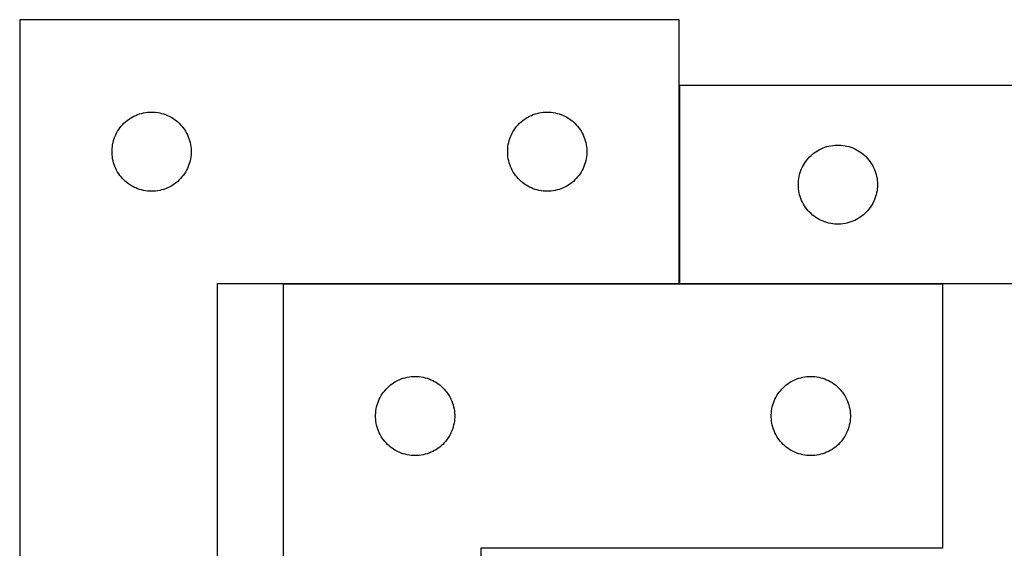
# Model space of a CAD drawing. Header units: millimetres. Extents: x 7 to 1493, y 7 to 2993.
# Tile 8 of 13: x 7 to 380, y 2792 to 2992. Entities that reach past the tile are written whole.
import ezdxf

# ---------------------------------------------------------------- set-up
doc = ezdxf.new("R2010")
doc.units = ezdxf.units.MM
doc.layers.add('COMMON', color=5, linetype='CONTINUOUS', true_color=0x0000ff)
doc.layers.add('CUT', color=7, linetype='CONTINUOUS', true_color=0x000000)

msp = doc.modelspace()

# ---------------------------------------------------------------- linework, layer by layer
at = {"layer": 'COMMON'}
for p, q in [((256.892164, 2967.150984), (256.892164, 2892.150984)), ((106.711902, 2892.050983), (256.792164, 2892.050983)), ((256.992165, 2892.050983), (356.711902, 2892.050983))]:
    msp.add_line(p, q, dxfattribs=at)
at = {"layer": 'CUT'}
for p, q in [((6.792164, 2992.150984), (6.792164, 2692.150984)), ((256.792164, 2992.150984), (6.792164, 2992.150984)), ((256.792164, 2892.150984), (256.792164, 2992.150984)), ((556.992165, 2967.150984), (256.992165, 2967.150984)), ((256.992165, 2967.150984), (256.992165, 2892.150984)), ((51.500883, 2956.186736), (52.230442, 2956.440514)), ((52.230442, 2956.440514), (52.972097, 2956.6564)), ((52.972097, 2956.6564), (53.723883, 2956.833819)), ((53.723883, 2956.833819), (54.483805, 2956.972302)), ((54.483805, 2956.972302), (55.249849, 2957.071482)), ((55.249849, 2957.071482), (56.019983, 2957.131095)), ((56.019983, 2957.131095), (56.792164, 2957.150984)), ((56.792164, 2957.150984), (57.564345, 2957.131095)), ((57.564345, 2957.131095), (58.334479, 2957.071482)), ((58.334479, 2957.071482), (59.100523, 2956.972302)), ((59.100523, 2956.972302), (59.860445, 2956.833819)), ((59.860445, 2956.833819), (60.612231, 2956.6564)), ((60.612231, 2956.6564), (61.353887, 2956.440514)), ((61.353887, 2956.440514), (62.083445, 2956.186736)), ((201.500883, 2956.186736), (202.230442, 2956.440514)), ((202.230442, 2956.440514), (202.972097, 2956.6564)), ((202.972097, 2956.6564), (203.723883, 2956.833819)), ((203.723883, 2956.833819), (204.483805, 2956.972302)), ((204.483805, 2956.972302), (205.249849, 2957.071482)), ((205.249849, 2957.071482), (206.019983, 2957.131095)), ((206.019983, 2957.131095), (206.792164, 2957.150984)), ((206.792164, 2957.150984), (207.564345, 2957.131095)), ((207.564345, 2957.131095), (208.334479, 2957.071482)), ((208.334479, 2957.071482), (209.100523, 2956.972302)), ((209.100523, 2956.972302), (209.860445, 2956.833819)), ((209.860445, 2956.833819), (210.612231, 2956.6564)), ((210.612231, 2956.6564), (211.353887, 2956.440514)), ((211.353887, 2956.440514), (212.083445, 2956.186736)), ((45.783884, 2952.340084), (46.323002, 2952.893267)), ((46.323002, 2952.893267), (46.889882, 2953.417963)), ((46.889882, 2953.417963), (47.483022, 2953.912781)), ((47.483022, 2953.912781), (48.100848, 2954.376409)), ((48.100848, 2954.376409), (48.741721, 2954.807617)), ((48.741721, 2954.807617), (49.403943, 2955.205262)), ((49.403943, 2955.205262), (50.085757, 2955.56829)), ((50.085757, 2955.56829), (50.785355, 2955.895737)), ((50.785355, 2955.895737), (51.500883, 2956.186736)), ((62.083445, 2956.186736), (62.798973, 2955.895737)), ((62.798973, 2955.895737), (63.498571, 2955.56829)), ((63.498571, 2955.56829), (64.180385, 2955.205262)), ((64.180385, 2955.205262), (64.842607, 2954.807617)), ((64.842607, 2954.807617), (65.48348, 2954.376409)), ((65.48348, 2954.376409), (66.101306, 2953.912781)), ((66.101306, 2953.912781), (66.694446, 2953.417963)), ((66.694446, 2953.417963), (67.261326, 2952.893267)), ((67.261326, 2952.893267), (67.800445, 2952.340084)), ((195.783884, 2952.340084), (196.323002, 2952.893267)), ((196.323002, 2952.893267), (196.889882, 2953.417963)), ((196.889882, 2953.417963), (197.483022, 2953.912781)), ((197.483022, 2953.912781), (198.100848, 2954.376409)), ((198.100848, 2954.376409), (198.741721, 2954.807617)), ((198.741721, 2954.807617), (199.403943, 2955.205262)), ((199.403943, 2955.205262), (200.085757, 2955.56829)), ((200.085757, 2955.56829), (200.785355, 2955.895737)), ((200.785355, 2955.895737), (201.500883, 2956.186736)), ((212.083445, 2956.186736), (212.798973, 2955.895737)), ((212.798973, 2955.895737), (213.498571, 2955.56829)), ((213.498571, 2955.56829), (214.180385, 2955.205262)), ((214.180385, 2955.205262), (214.842607, 2954.807617)), ((214.842607, 2954.807617), (215.48348, 2954.376409)), ((215.48348, 2954.376409), (216.101306, 2953.912781)), ((216.101306, 2953.912781), (216.694446, 2953.417963)), ((216.694446, 2953.417963), (217.261326, 2952.893267)), ((217.261326, 2952.893267), (217.800445, 2952.340084)), ((43.20663, 2948.5097), (43.551982, 2949.200635)), ((43.551982, 2949.200635), (43.932445, 2949.872876)), ((43.932445, 2949.872876), (44.347009, 2950.52464)), ((44.347009, 2950.52464), (44.794575, 2951.154198)), ((44.794575, 2951.154198), (45.273957, 2951.759881)), ((45.273957, 2951.759881), (45.783884, 2952.340084)), ((67.800445, 2952.340084), (68.310371, 2951.759881)), ((68.310371, 2951.759881), (68.789753, 2951.154198)), ((68.789753, 2951.154198), (69.237319, 2950.52464)), ((69.237319, 2950.52464), (69.651883, 2949.872876)), ((69.651883, 2949.872876), (70.032346, 2949.200635)), ((70.032346, 2949.200635), (70.377698, 2948.5097)), ((193.20663, 2948.5097), (193.551982, 2949.200635)), ((193.551982, 2949.200635), (193.932445, 2949.872876)), ((193.932445, 2949.872876), (194.347009, 2950.52464)), ((194.347009, 2950.52464), (194.794575, 2951.154198)), ((194.794575, 2951.154198), (195.273957, 2951.759881)), ((195.273957, 2951.759881), (195.783884, 2952.340084)), ((217.800445, 2952.340084), (218.310371, 2951.759881)), ((218.310371, 2951.759881), (218.789753, 2951.154198)), ((218.789753, 2951.154198), (219.237319, 2950.52464)), ((219.237319, 2950.52464), (219.651883, 2949.872876)), ((219.651883, 2949.872876), (220.032346, 2949.200635)), ((220.032346, 2949.200635), (220.377698, 2948.5097)), ((42.035195, 2944.840195), (42.193198, 2945.5963)), ((42.193198, 2945.5963), (42.389916, 2946.343268)), ((42.389916, 2946.343268), (42.624826, 2947.079119)), ((42.624826, 2947.079119), (42.897304, 2947.801902)), ((42.897304, 2947.801902), (43.20663, 2948.5097)), ((70.377698, 2948.5097), (70.687024, 2947.801902)), ((70.687024, 2947.801902), (70.959502, 2947.079119)), ((70.959502, 2947.079119), (71.194412, 2946.343268)), ((71.194412, 2946.343268), (71.39113, 2945.5963)), ((71.39113, 2945.5963), (71.549133, 2944.840195)), ((192.035195, 2944.840195), (192.193198, 2945.5963)), ((192.193198, 2945.5963), (192.389916, 2946.343268)), ((192.389916, 2946.343268), (192.624826, 2947.079119)), ((192.624826, 2947.079119), (192.897304, 2947.801902)), ((192.897304, 2947.801902), (193.20663, 2948.5097)), ((220.377698, 2948.5097), (220.687024, 2947.801902)), ((220.687024, 2947.801902), (220.959502, 2947.079119)), ((220.959502, 2947.079119), (221.194412, 2946.343268)), ((221.194412, 2946.343268), (221.39113, 2945.5963)), ((221.39113, 2945.5963), (221.549133, 2944.840195)), ((41.797137, 2942.537202), (41.836901, 2943.308616)), ((41.797137, 2941.764765), (41.797137, 2942.537202)), ((41.836901, 2940.993352), (41.797137, 2941.764765)), ((41.836901, 2943.308616), (41.916324, 2944.076959)), ((41.916324, 2944.076959), (42.035195, 2944.840195)), ((71.549133, 2944.840195), (71.668004, 2944.076959)), ((71.668004, 2944.076959), (71.747427, 2943.308616)), ((71.747427, 2943.308616), (71.787191, 2942.537202)), ((71.787191, 2941.764765), (71.747427, 2940.993352)), ((71.787191, 2942.537202), (71.787191, 2941.764765)), ((191.797137, 2942.537202), (191.836901, 2943.308616)), ((191.797137, 2941.764765), (191.797137, 2942.537202)), ((191.836901, 2940.993352), (191.797137, 2941.764765)), ((191.836901, 2943.308616), (191.916324, 2944.076959)), ((191.916324, 2944.076959), (192.035195, 2944.840195)), ((221.549133, 2944.840195), (221.668004, 2944.076959)), ((221.668004, 2944.076959), (221.747427, 2943.308616)), ((221.747427, 2943.308616), (221.787191, 2942.537202)), ((221.787191, 2941.764765), (221.747427, 2940.993352)), ((221.787191, 2942.537202), (221.787191, 2941.764765)), ((307.383267, 2941.16919), (307.988951, 2941.648572)), ((307.988951, 2941.648572), (308.618509, 2942.096139)), ((308.618509, 2942.096139), (309.270273, 2942.510703)), ((309.270273, 2942.510703), (309.942514, 2942.891166)), ((309.942514, 2942.891166), (310.633449, 2943.236518)), ((310.633449, 2943.236518), (311.341247, 2943.545843)), ((311.341247, 2943.545843), (312.064029, 2943.818322)), ((312.064029, 2943.818322), (312.79988, 2944.053232)), ((312.79988, 2944.053232), (313.546849, 2944.249949)), ((313.546849, 2944.249949), (314.302954, 2944.407953)), ((314.302954, 2944.407953), (315.06619, 2944.526824)), ((315.06619, 2944.526824), (315.834533, 2944.606247)), ((315.834533, 2944.606247), (316.605946, 2944.646011)), ((316.605946, 2944.646011), (317.378384, 2944.646011)), ((317.378384, 2944.646011), (318.149797, 2944.606247)), ((318.149797, 2944.606247), (318.91814, 2944.526824)), ((318.91814, 2944.526824), (319.681376, 2944.407953)), ((319.681376, 2944.407953), (320.437481, 2944.249949)), ((320.437481, 2944.249949), (321.18445, 2944.053232)), ((321.18445, 2944.053232), (321.920301, 2943.818322)), ((321.920301, 2943.818322), (322.643083, 2943.545843)), ((322.643083, 2943.545843), (323.350881, 2943.236518)), ((323.350881, 2943.236518), (324.041816, 2942.891166)), ((324.041816, 2942.891166), (324.714057, 2942.510703)), ((324.714057, 2942.510703), (325.365821, 2942.096139)), ((325.365821, 2942.096139), (325.995379, 2941.648572)), ((325.995379, 2941.648572), (326.601063, 2941.16919)), ((41.916324, 2940.225008), (41.836901, 2940.993352)), ((42.035195, 2939.461772), (41.916324, 2940.225008)), ((42.193198, 2938.705668), (42.035195, 2939.461772)), ((42.389916, 2937.958699), (42.193198, 2938.705668)), ((42.624826, 2937.222848), (42.389916, 2937.958699)), ((71.194412, 2937.958699), (70.959502, 2937.222848)), ((71.39113, 2938.705668), (71.194412, 2937.958699)), ((71.549133, 2939.461772), (71.39113, 2938.705668)), ((71.668004, 2940.225008), (71.549133, 2939.461772)), ((71.747427, 2940.993352), (71.668004, 2940.225008)), ((191.916324, 2940.225008), (191.836901, 2940.993352)), ((192.035195, 2939.461772), (191.916324, 2940.225008)), ((192.193198, 2938.705668), (192.035195, 2939.461772)), ((192.389916, 2937.958699), (192.193198, 2938.705668)), ((192.624826, 2937.222848), (192.389916, 2937.958699)), ((221.194412, 2937.958699), (220.959502, 2937.222848)), ((221.39113, 2938.705668), (221.194412, 2937.958699)), ((221.549133, 2939.461772), (221.39113, 2938.705668)), ((221.668004, 2940.225008), (221.549133, 2939.461772)), ((221.747427, 2940.993352), (221.668004, 2940.225008)), ((304.335532, 2937.701427), (304.76674, 2938.3423)), ((304.76674, 2938.3423), (305.230368, 2938.960126)), ((305.230368, 2938.960126), (305.725186, 2939.553266)), ((305.725186, 2939.553266), (306.249882, 2940.120146)), ((306.249882, 2940.120146), (306.803065, 2940.659264)), ((306.803065, 2940.659264), (307.383267, 2941.16919)), ((326.601063, 2941.16919), (327.181265, 2940.659264)), ((327.181265, 2940.659264), (327.734448, 2940.120146)), ((327.734448, 2940.120146), (328.259144, 2939.553266)), ((328.259144, 2939.553266), (328.753962, 2938.960126)), ((328.753962, 2938.960126), (329.21759, 2938.3423)), ((329.21759, 2938.3423), (329.648798, 2937.701427)), ((42.897304, 2936.500065), (42.624826, 2937.222848)), ((43.20663, 2935.792268), (42.897304, 2936.500065)), ((43.551982, 2935.101333), (43.20663, 2935.792268)), ((43.932445, 2934.429092), (43.551982, 2935.101333)), ((44.347009, 2933.777328), (43.932445, 2934.429092)), ((69.651883, 2934.429092), (69.237319, 2933.777328)), ((70.032346, 2935.101333), (69.651883, 2934.429092)), ((70.377698, 2935.792268), (70.032346, 2935.101333)), ((70.687024, 2936.500065), (70.377698, 2935.792268)), ((70.959502, 2937.222848), (70.687024, 2936.500065)), ((192.897304, 2936.500065), (192.624826, 2937.222848)), ((193.20663, 2935.792268), (192.897304, 2936.500065)), ((193.551982, 2935.101333), (193.20663, 2935.792268)), ((193.932445, 2934.429092), (193.551982, 2935.101333)), ((194.347009, 2933.777328), (193.932445, 2934.429092)), ((219.651883, 2934.429092), (219.237319, 2933.777328)), ((220.032346, 2935.101333), (219.651883, 2934.429092)), ((220.377698, 2935.792268), (220.032346, 2935.101333)), ((220.687024, 2936.500065), (220.377698, 2935.792268)), ((220.959502, 2937.222848), (220.687024, 2936.500065)), ((302.486749, 2933.471051), (302.702634, 2934.212706)), ((302.702634, 2934.212706), (302.956413, 2934.942265)), ((302.956413, 2934.942265), (303.247411, 2935.657792)), ((303.247411, 2935.657792), (303.574859, 2936.357391)), ((303.574859, 2936.357391), (303.937886, 2937.039205)), ((303.937886, 2937.039205), (304.335532, 2937.701427)), ((329.648798, 2937.701427), (330.046444, 2937.039205)), ((330.046444, 2937.039205), (330.409471, 2936.357391)), ((330.409471, 2936.357391), (330.736919, 2935.657792)), ((330.736919, 2935.657792), (331.027917, 2934.942265)), ((331.027917, 2934.942265), (331.281696, 2934.212706)), ((331.281696, 2934.212706), (331.497581, 2933.471051)), ((44.794575, 2933.147769), (44.347009, 2933.777328)), ((45.273957, 2932.542086), (44.794575, 2933.147769)), ((45.783884, 2931.961884), (45.273957, 2932.542086)), ((46.323002, 2931.408701), (45.783884, 2931.961884)), ((46.889882, 2930.884005), (46.323002, 2931.408701)), ((47.483022, 2930.389187), (46.889882, 2930.884005)), ((48.100848, 2929.925559), (47.483022, 2930.389187)), ((66.101306, 2930.389187), (65.48348, 2929.925559)), ((66.694446, 2930.884005), (66.101306, 2930.389187)), ((67.261326, 2931.408701), (66.694446, 2930.884005)), ((67.800445, 2931.961884), (67.261326, 2931.408701)), ((68.310371, 2932.542086), (67.800445, 2931.961884)), ((68.789753, 2933.147769), (68.310371, 2932.542086)), ((69.237319, 2933.777328), (68.789753, 2933.147769)), ((194.794575, 2933.147769), (194.347009, 2933.777328)), ((195.273957, 2932.542086), (194.794575, 2933.147769)), ((195.783884, 2931.961884), (195.273957, 2932.542086)), ((196.323002, 2931.408701), (195.783884, 2931.961884)), ((196.889882, 2930.884005), (196.323002, 2931.408701)), ((197.483022, 2930.389187), (196.889882, 2930.884005)), ((198.100848, 2929.925559), (197.483022, 2930.389187)), ((216.101306, 2930.389187), (215.48348, 2929.925559)), ((216.694446, 2930.884005), (216.101306, 2930.389187)), ((217.261326, 2931.408701), (216.694446, 2930.884005)), ((217.800445, 2931.961884), (217.261326, 2931.408701)), ((218.310371, 2932.542086), (217.800445, 2931.961884)), ((218.789753, 2933.147769), (218.310371, 2932.542086)), ((219.237319, 2933.777328), (218.789753, 2933.147769)), ((301.992165, 2929.650984), (302.012054, 2930.423165)), ((302.012054, 2930.423165), (302.071667, 2931.193299)), ((302.071667, 2931.193299), (302.170847, 2931.959342)), ((302.170847, 2931.959342), (302.30933, 2932.719265)), ((302.30933, 2932.719265), (302.486749, 2933.471051)), ((331.497581, 2933.471051), (331.675, 2932.719265)), ((331.675, 2932.719265), (331.813483, 2931.959342)), ((331.813483, 2931.959342), (331.912663, 2931.193299)), ((331.912663, 2931.193299), (331.972276, 2930.423165)), ((331.972276, 2930.423165), (331.992165, 2929.650984)), ((48.741721, 2929.49435), (48.100848, 2929.925559)), ((49.403943, 2929.096705), (48.741721, 2929.49435)), ((50.085757, 2928.733677), (49.403943, 2929.096705)), ((50.785355, 2928.40623), (50.085757, 2928.733677)), ((51.500883, 2928.115231), (50.785355, 2928.40623)), ((52.230442, 2927.861453), (51.500883, 2928.115231)), ((52.972097, 2927.645568), (52.230442, 2927.861453)), ((53.723883, 2927.468148), (52.972097, 2927.645568)), ((54.483805, 2927.329665), (53.723883, 2927.468148)), ((55.249849, 2927.230486), (54.483805, 2927.329665)), ((56.019983, 2927.170872), (55.249849, 2927.230486)), ((56.792164, 2927.150984), (56.019983, 2927.170872)), ((57.564345, 2927.170872), (56.792164, 2927.150984)), ((58.334479, 2927.230486), (57.564345, 2927.170872)), ((59.100523, 2927.329665), (58.334479, 2927.230486)), ((59.860445, 2927.468148), (59.100523, 2927.329665)), ((60.612231, 2927.645568), (59.860445, 2927.468148)), ((61.353887, 2927.861453), (60.612231, 2927.645568)), ((62.083445, 2928.115231), (61.353887, 2927.861453)), ((62.798973, 2928.40623), (62.083445, 2928.115231)), ((63.498571, 2928.733677), (62.798973, 2928.40623)), ((64.180385, 2929.096705), (63.498571, 2928.733677)), ((64.842607, 2929.49435), (64.180385, 2929.096705)), ((65.48348, 2929.925559), (64.842607, 2929.49435)), ((198.741721, 2929.49435), (198.100848, 2929.925559)), ((199.403943, 2929.096705), (198.741721, 2929.49435)), ((200.085757, 2928.733677), (199.403943, 2929.096705)), ((200.785355, 2928.40623), (200.085757, 2928.733677)), ((201.500883, 2928.115231), (200.785355, 2928.40623)), ((202.230442, 2927.861453), (201.500883, 2928.115231)), ((202.972097, 2927.645568), (202.230442, 2927.861453)), ((203.723883, 2927.468148), (202.972097, 2927.645568)), ((204.483805, 2927.329665), (203.723883, 2927.468148)), ((205.249849, 2927.230486), (204.483805, 2927.329665)), ((206.019983, 2927.170872), (205.249849, 2927.230486)), ((206.792164, 2927.150984), (206.019983, 2927.170872)), ((207.564345, 2927.170872), (206.792164, 2927.150984)), ((208.334479, 2927.230486), (207.564345, 2927.170872)), ((209.100523, 2927.329665), (208.334479, 2927.230486)), ((209.860445, 2927.468148), (209.100523, 2927.329665)), ((210.612231, 2927.645568), (209.860445, 2927.468148)), ((211.353887, 2927.861453), (210.612231, 2927.645568)), ((212.083445, 2928.115231), (211.353887, 2927.861453)), ((212.798973, 2928.40623), (212.083445, 2928.115231)), ((213.498571, 2928.733677), (212.798973, 2928.40623)), ((214.180385, 2929.096705), (213.498571, 2928.733677)), ((214.842607, 2929.49435), (214.180385, 2929.096705)), ((215.48348, 2929.925559), (214.842607, 2929.49435)), ((302.012054, 2928.878802), (301.992165, 2929.650984)), ((302.071667, 2928.108669), (302.012054, 2928.878802)), ((302.170847, 2927.342625), (302.071667, 2928.108669)), ((302.30933, 2926.582703), (302.170847, 2927.342625)), ((302.486749, 2925.830917), (302.30933, 2926.582703)), ((331.675, 2926.582703), (331.497581, 2925.830917)), ((331.813483, 2927.342625), (331.675, 2926.582703)), ((331.912663, 2928.108669), (331.813483, 2927.342625)), ((331.972276, 2928.878802), (331.912663, 2928.108669)), ((331.992165, 2929.650984), (331.972276, 2928.878802)), ((302.702634, 2925.089261), (302.486749, 2925.830917)), ((302.956413, 2924.359702), (302.702634, 2925.089261)), ((303.247411, 2923.644175), (302.956413, 2924.359702)), ((303.574859, 2922.944577), (303.247411, 2923.644175)), ((303.937886, 2922.262763), (303.574859, 2922.944577)), ((330.409471, 2922.944577), (330.046444, 2922.262763)), ((330.736919, 2923.644175), (330.409471, 2922.944577)), ((331.027917, 2924.359702), (330.736919, 2923.644175)), ((331.281696, 2925.089261), (331.027917, 2924.359702)), ((331.497581, 2925.830917), (331.281696, 2925.089261)), ((304.335532, 2921.600541), (303.937886, 2922.262763)), ((304.76674, 2920.959667), (304.335532, 2921.600541)), ((305.230368, 2920.341841), (304.76674, 2920.959667)), ((305.725186, 2919.748702), (305.230368, 2920.341841)), ((306.249882, 2919.181821), (305.725186, 2919.748702)), ((306.803065, 2918.642703), (306.249882, 2919.181821)), ((327.734448, 2919.181821), (327.181265, 2918.642703)), ((328.259144, 2919.748702), (327.734448, 2919.181821)), ((328.753962, 2920.341841), (328.259144, 2919.748702)), ((329.21759, 2920.959667), (328.753962, 2920.341841)), ((329.648798, 2921.600541), (329.21759, 2920.959667)), ((330.046444, 2922.262763), (329.648798, 2921.600541)), ((307.383267, 2918.132777), (306.803065, 2918.642703)), ((307.988951, 2917.653395), (307.383267, 2918.132777)), ((308.618509, 2917.205828), (307.988951, 2917.653395)), ((309.270273, 2916.791264), (308.618509, 2917.205828)), ((309.942514, 2916.410802), (309.270273, 2916.791264)), ((310.633449, 2916.06545), (309.942514, 2916.410802)), ((311.341247, 2915.756124), (310.633449, 2916.06545)), ((312.064029, 2915.483645), (311.341247, 2915.756124)), ((312.79988, 2915.248736), (312.064029, 2915.483645)), ((321.920301, 2915.483645), (321.18445, 2915.248736)), ((322.643083, 2915.756124), (321.920301, 2915.483645)), ((323.350881, 2916.06545), (322.643083, 2915.756124)), ((324.041816, 2916.410802), (323.350881, 2916.06545)), ((324.714057, 2916.791264), (324.041816, 2916.410802)), ((325.365821, 2917.205828), (324.714057, 2916.791264)), ((325.995379, 2917.653395), (325.365821, 2917.205828)), ((326.601063, 2918.132777), (325.995379, 2917.653395)), ((327.181265, 2918.642703), (326.601063, 2918.132777)), ((313.546849, 2915.052018), (312.79988, 2915.248736)), ((314.302954, 2914.894014), (313.546849, 2915.052018)), ((315.06619, 2914.775144), (314.302954, 2914.894014)), ((315.834533, 2914.695721), (315.06619, 2914.775144)), ((316.605946, 2914.655957), (315.834533, 2914.695721)), ((317.378384, 2914.655957), (316.605946, 2914.655957)), ((318.149797, 2914.695721), (317.378384, 2914.655957)), ((318.91814, 2914.775144), (318.149797, 2914.695721)), ((319.681376, 2914.894014), (318.91814, 2914.775144)), ((320.437481, 2915.052018), (319.681376, 2914.894014)), ((321.18445, 2915.248736), (320.437481, 2915.052018)), ((81.792164, 2692.150984), (81.792164, 2892.150984)), ((81.792164, 2892.150984), (256.792164, 2892.150984)), ((106.711902, 2891.950983), (106.711902, 2591.950983)), ((356.711902, 2891.950983), (106.711902, 2891.950983)), ((256.992165, 2892.150984), (456.992165, 2892.150984)), ((356.711902, 2791.950983), (356.711902, 2891.950983)), ((150.005495, 2855.368289), (150.705093, 2855.695736)), ((150.705093, 2855.695736), (151.420621, 2855.986735)), ((151.420621, 2855.986735), (152.150179, 2856.240513)), ((152.150179, 2856.240513), (152.891835, 2856.456399)), ((152.891835, 2856.456399), (153.643621, 2856.633818)), ((153.643621, 2856.633818), (154.403543, 2856.772301)), ((154.403543, 2856.772301), (155.169587, 2856.871481)), ((155.169587, 2856.871481), (155.939721, 2856.931094)), ((155.939721, 2856.931094), (156.711902, 2856.950983)), ((156.711902, 2856.950983), (157.484083, 2856.931094)), ((157.484083, 2856.931094), (158.254217, 2856.871481)), ((158.254217, 2856.871481), (159.020261, 2856.772301)), ((159.020261, 2856.772301), (159.780183, 2856.633818)), ((159.780183, 2856.633818), (160.531969, 2856.456399)), ((160.531969, 2856.456399), (161.273624, 2856.240513)), ((161.273624, 2856.240513), (162.003183, 2855.986735)), ((162.003183, 2855.986735), (162.718711, 2855.695736)), ((162.718711, 2855.695736), (163.418309, 2855.368289)), ((300.005495, 2855.368289), (300.705093, 2855.695736)), ((300.705093, 2855.695736), (301.420621, 2855.986735)), ((301.420621, 2855.986735), (302.150179, 2856.240513)), ((302.150179, 2856.240513), (302.891835, 2856.456399)), ((302.891835, 2856.456399), (303.643621, 2856.633818)), ((303.643621, 2856.633818), (304.403543, 2856.772301)), ((304.403543, 2856.772301), (305.169587, 2856.871481)), ((305.169587, 2856.871481), (305.939721, 2856.931094)), ((305.939721, 2856.931094), (306.711902, 2856.950983)), ((306.711902, 2856.950983), (307.484083, 2856.931094)), ((307.484083, 2856.931094), (308.254217, 2856.871481)), ((308.254217, 2856.871481), (309.020261, 2856.772301)), ((309.020261, 2856.772301), (309.780183, 2856.633818)), ((309.780183, 2856.633818), (310.531969, 2856.456399)), ((310.531969, 2856.456399), (311.273624, 2856.240513)), ((311.273624, 2856.240513), (312.003183, 2855.986735)), ((312.003183, 2855.986735), (312.718711, 2855.695736)), ((312.718711, 2855.695736), (313.418309, 2855.368289)), ((145.193695, 2851.55988), (145.703621, 2852.140083)), ((145.703621, 2852.140083), (146.24274, 2852.693266)), ((146.24274, 2852.693266), (146.80962, 2853.217962)), ((146.80962, 2853.217962), (147.40276, 2853.71278)), ((147.40276, 2853.71278), (148.020585, 2854.176408)), ((148.020585, 2854.176408), (148.661459, 2854.607616)), ((148.661459, 2854.607616), (149.323681, 2855.005261)), ((149.323681, 2855.005261), (150.005495, 2855.368289)), ((163.418309, 2855.368289), (164.100123, 2855.005261)), ((164.100123, 2855.005261), (164.762345, 2854.607616)), ((164.762345, 2854.607616), (165.403218, 2854.176408)), ((165.403218, 2854.176408), (166.021044, 2853.71278)), ((166.021044, 2853.71278), (166.614184, 2853.217962)), ((166.614184, 2853.217962), (167.181064, 2852.693266)), ((167.181064, 2852.693266), (167.720182, 2852.140083)), ((167.720182, 2852.140083), (168.230109, 2851.55988)), ((295.193695, 2851.55988), (295.703621, 2852.140083)), ((295.703621, 2852.140083), (296.24274, 2852.693266)), ((296.24274, 2852.693266), (296.80962, 2853.217962)), ((296.80962, 2853.217962), (297.40276, 2853.71278)), ((297.40276, 2853.71278), (298.020585, 2854.176408)), ((298.020585, 2854.176408), (298.661459, 2854.607616)), ((298.661459, 2854.607616), (299.323681, 2855.005261)), ((299.323681, 2855.005261), (300.005495, 2855.368289)), ((313.418309, 2855.368289), (314.100123, 2855.005261)), ((314.100123, 2855.005261), (314.762345, 2854.607616)), ((314.762345, 2854.607616), (315.403218, 2854.176408)), ((315.403218, 2854.176408), (316.021044, 2853.71278)), ((316.021044, 2853.71278), (316.614184, 2853.217962)), ((316.614184, 2853.217962), (317.181064, 2852.693266)), ((317.181064, 2852.693266), (317.720182, 2852.140083)), ((317.720182, 2852.140083), (318.230109, 2851.55988)), ((142.817042, 2847.601901), (143.126368, 2848.309699)), ((143.126368, 2848.309699), (143.47172, 2849.000634)), ((143.47172, 2849.000634), (143.852183, 2849.672875)), ((143.852183, 2849.672875), (144.266747, 2850.324639)), ((144.266747, 2850.324639), (144.714313, 2850.954197)), ((144.714313, 2850.954197), (145.193695, 2851.55988)), ((168.230109, 2851.55988), (168.709491, 2850.954197)), ((168.709491, 2850.954197), (169.157057, 2850.324639)), ((169.157057, 2850.324639), (169.571621, 2849.672875)), ((169.571621, 2849.672875), (169.952084, 2849.000634)), ((169.952084, 2849.000634), (170.297436, 2848.309699)), ((170.297436, 2848.309699), (170.606761, 2847.601901)), ((292.817042, 2847.601901), (293.126368, 2848.309699)), ((293.126368, 2848.309699), (293.47172, 2849.000634)), ((293.47172, 2849.000634), (293.852183, 2849.672875)), ((293.852183, 2849.672875), (294.266747, 2850.324639)), ((294.266747, 2850.324639), (294.714313, 2850.954197)), ((294.714313, 2850.954197), (295.193695, 2851.55988)), ((318.230109, 2851.55988), (318.709491, 2850.954197)), ((318.709491, 2850.954197), (319.157057, 2850.324639)), ((319.157057, 2850.324639), (319.571621, 2849.672875)), ((319.571621, 2849.672875), (319.952084, 2849.000634)), ((319.952084, 2849.000634), (320.297436, 2848.309699)), ((320.297436, 2848.309699), (320.606761, 2847.601901)), ((141.836062, 2843.876958), (141.954933, 2844.640194)), ((141.954933, 2844.640194), (142.112936, 2845.396299)), ((142.112936, 2845.396299), (142.309654, 2846.143267)), ((142.309654, 2846.143267), (142.544564, 2846.879118)), ((142.544564, 2846.879118), (142.817042, 2847.601901)), ((170.606761, 2847.601901), (170.87924, 2846.879118)), ((170.87924, 2846.879118), (171.11415, 2846.143267)), ((171.11415, 2846.143267), (171.310868, 2845.396299)), ((171.310868, 2845.396299), (171.468871, 2844.640194)), ((171.468871, 2844.640194), (171.587742, 2843.876958)), ((291.836062, 2843.876958), (291.954933, 2844.640194)), ((291.954933, 2844.640194), (292.112936, 2845.396299)), ((292.112936, 2845.396299), (292.309654, 2846.143267)), ((292.309654, 2846.143267), (292.544564, 2846.879118)), ((292.544564, 2846.879118), (292.817042, 2847.601901)), ((320.606761, 2847.601901), (320.87924, 2846.879118)), ((320.87924, 2846.879118), (321.11415, 2846.143267)), ((321.11415, 2846.143267), (321.310868, 2845.396299)), ((321.310868, 2845.396299), (321.468871, 2844.640194)), ((321.468871, 2844.640194), (321.587742, 2843.876958)), ((141.716875, 2842.337201), (141.756639, 2843.108615)), ((141.716875, 2841.564764), (141.716875, 2842.337201)), ((141.756639, 2840.793351), (141.716875, 2841.564764)), ((141.756639, 2843.108615), (141.836062, 2843.876958)), ((141.836062, 2840.025007), (141.756639, 2840.793351)), ((171.587742, 2843.876958), (171.667165, 2843.108615)), ((171.667165, 2840.793351), (171.587742, 2840.025007)), ((171.667165, 2843.108615), (171.706929, 2842.337201)), ((171.706929, 2841.564764), (171.667165, 2840.793351)), ((171.706929, 2842.337201), (171.706929, 2841.564764)), ((291.716875, 2842.337201), (291.756639, 2843.108615)), ((291.716875, 2841.564764), (291.716875, 2842.337201)), ((291.756639, 2840.793351), (291.716875, 2841.564764)), ((291.756639, 2843.108615), (291.836062, 2843.876958)), ((291.836062, 2840.025007), (291.756639, 2840.793351)), ((321.587742, 2843.876958), (321.667165, 2843.108615)), ((321.667165, 2840.793351), (321.587742, 2840.025007)), ((321.667165, 2843.108615), (321.706929, 2842.337201)), ((321.706929, 2841.564764), (321.667165, 2840.793351)), ((321.706929, 2842.337201), (321.706929, 2841.564764)), ((141.954933, 2839.261771), (141.836062, 2840.025007)), ((142.112936, 2838.505667), (141.954933, 2839.261771)), ((142.309654, 2837.758698), (142.112936, 2838.505667)), ((142.544564, 2837.022847), (142.309654, 2837.758698)), ((142.817042, 2836.300064), (142.544564, 2837.022847)), ((170.87924, 2837.022847), (170.606761, 2836.300064)), ((171.11415, 2837.758698), (170.87924, 2837.022847)), ((171.310868, 2838.505667), (171.11415, 2837.758698)), ((171.468871, 2839.261771), (171.310868, 2838.505667)), ((171.587742, 2840.025007), (171.468871, 2839.261771)), ((291.954933, 2839.261771), (291.836062, 2840.025007)), ((292.112936, 2838.505667), (291.954933, 2839.261771)), ((292.309654, 2837.758698), (292.112936, 2838.505667)), ((292.544564, 2837.022847), (292.309654, 2837.758698)), ((292.817042, 2836.300064), (292.544564, 2837.022847)), ((320.87924, 2837.022847), (320.606761, 2836.300064)), ((321.11415, 2837.758698), (320.87924, 2837.022847)), ((321.310868, 2838.505667), (321.11415, 2837.758698)), ((321.468871, 2839.261771), (321.310868, 2838.505667)), ((321.587742, 2840.025007), (321.468871, 2839.261771)), ((143.126368, 2835.592267), (142.817042, 2836.300064)), ((143.47172, 2834.901332), (143.126368, 2835.592267)), ((143.852183, 2834.229091), (143.47172, 2834.901332)), ((144.266747, 2833.577327), (143.852183, 2834.229091)), ((144.714313, 2832.947768), (144.266747, 2833.577327)), ((169.157057, 2833.577327), (168.709491, 2832.947768)), ((169.571621, 2834.229091), (169.157057, 2833.577327)), ((169.952084, 2834.901332), (169.571621, 2834.229091)), ((170.297436, 2835.592267), (169.952084, 2834.901332)), ((170.606761, 2836.300064), (170.297436, 2835.592267)), ((293.126368, 2835.592267), (292.817042, 2836.300064)), ((293.47172, 2834.901332), (293.126368, 2835.592267)), ((293.852183, 2834.229091), (293.47172, 2834.901332)), ((294.266747, 2833.577327), (293.852183, 2834.229091)), ((294.714313, 2832.947768), (294.266747, 2833.577327)), ((319.157057, 2833.577327), (318.709491, 2832.947768)), ((319.571621, 2834.229091), (319.157057, 2833.577327)), ((319.952084, 2834.901332), (319.571621, 2834.229091)), ((320.297436, 2835.592267), (319.952084, 2834.901332)), ((320.606761, 2836.300064), (320.297436, 2835.592267)), ((145.193695, 2832.342085), (144.714313, 2832.947768)), ((145.703621, 2831.761883), (145.193695, 2832.342085)), ((146.24274, 2831.2087), (145.703621, 2831.761883)), ((146.80962, 2830.684004), (146.24274, 2831.2087)), ((147.40276, 2830.189186), (146.80962, 2830.684004)), ((148.020585, 2829.725558), (147.40276, 2830.189186)), ((148.661459, 2829.294349), (148.020585, 2829.725558)), ((165.403218, 2829.725558), (164.762345, 2829.294349)), ((166.021044, 2830.189186), (165.403218, 2829.725558)), ((166.614184, 2830.684004), (166.021044, 2830.189186)), ((167.181064, 2831.2087), (166.614184, 2830.684004)), ((167.720182, 2831.761883), (167.181064, 2831.2087)), ((168.230109, 2832.342085), (167.720182, 2831.761883)), ((168.709491, 2832.947768), (168.230109, 2832.342085)), ((295.193695, 2832.342085), (294.714313, 2832.947768)), ((295.703621, 2831.761883), (295.193695, 2832.342085)), ((296.24274, 2831.2087), (295.703621, 2831.761883)), ((296.80962, 2830.684004), (296.24274, 2831.2087)), ((297.40276, 2830.189186), (296.80962, 2830.684004)), ((298.020585, 2829.725558), (297.40276, 2830.189186)), ((298.661459, 2829.294349), (298.020585, 2829.725558)), ((315.403218, 2829.725558), (314.762345, 2829.294349)), ((316.021044, 2830.189186), (315.403218, 2829.725558)), ((316.614184, 2830.684004), (316.021044, 2830.189186)), ((317.181064, 2831.2087), (316.614184, 2830.684004)), ((317.720182, 2831.761883), (317.181064, 2831.2087)), ((318.230109, 2832.342085), (317.720182, 2831.761883)), ((318.709491, 2832.947768), (318.230109, 2832.342085)), ((149.323681, 2828.896704), (148.661459, 2829.294349)), ((150.005495, 2828.533676), (149.323681, 2828.896704)), ((150.705093, 2828.206229), (150.005495, 2828.533676)), ((151.420621, 2827.91523), (150.705093, 2828.206229)), ((152.150179, 2827.661452), (151.420621, 2827.91523)), ((152.891835, 2827.445567), (152.150179, 2827.661452)), ((153.643621, 2827.268147), (152.891835, 2827.445567)), ((154.403543, 2827.129664), (153.643621, 2827.268147)), ((155.169587, 2827.030485), (154.403543, 2827.129664)), ((155.939721, 2826.970871), (155.169587, 2827.030485)), ((156.711902, 2826.950983), (155.939721, 2826.970871)), ((157.484083, 2826.970871), (156.711902, 2826.950983)), ((158.254217, 2827.030485), (157.484083, 2826.970871)), ((159.020261, 2827.129664), (158.254217, 2827.030485)), ((159.780183, 2827.268147), (159.020261, 2827.129664)), ((160.531969, 2827.445567), (159.780183, 2827.268147)), ((161.273624, 2827.661452), (160.531969, 2827.445567)), ((162.003183, 2827.91523), (161.273624, 2827.661452)), ((162.718711, 2828.206229), (162.003183, 2827.91523)), ((163.418309, 2828.533676), (162.718711, 2828.206229)), ((164.100123, 2828.896704), (163.418309, 2828.533676)), ((164.762345, 2829.294349), (164.100123, 2828.896704)), ((299.323681, 2828.896704), (298.661459, 2829.294349)), ((300.005495, 2828.533676), (299.323681, 2828.896704)), ((300.705093, 2828.206229), (300.005495, 2828.533676)), ((301.420621, 2827.91523), (300.705093, 2828.206229)), ((302.150179, 2827.661452), (301.420621, 2827.91523)), ((302.891835, 2827.445567), (302.150179, 2827.661452)), ((303.643621, 2827.268147), (302.891835, 2827.445567)), ((304.403543, 2827.129664), (303.643621, 2827.268147)), ((305.169587, 2827.030485), (304.403543, 2827.129664)), ((305.939721, 2826.970871), (305.169587, 2827.030485)), ((306.711902, 2826.950983), (305.939721, 2826.970871)), ((307.484083, 2826.970871), (306.711902, 2826.950983)), ((308.254217, 2827.030485), (307.484083, 2826.970871)), ((309.020261, 2827.129664), (308.254217, 2827.030485)), ((309.780183, 2827.268147), (309.020261, 2827.129664)), ((310.531969, 2827.445567), (309.780183, 2827.268147)), ((311.273624, 2827.661452), (310.531969, 2827.445567)), ((312.003183, 2827.91523), (311.273624, 2827.661452)), ((312.718711, 2828.206229), (312.003183, 2827.91523)), ((313.418309, 2828.533676), (312.718711, 2828.206229)), ((314.100123, 2828.896704), (313.418309, 2828.533676)), ((314.762345, 2829.294349), (314.100123, 2828.896704)), ((181.711902, 2591.950983), (181.711902, 2791.950983)), ((181.711902, 2791.950983), (356.711902, 2791.950983))]:
    msp.add_line(p, q, dxfattribs=at)

doc.saveas('drawing.dxf')
